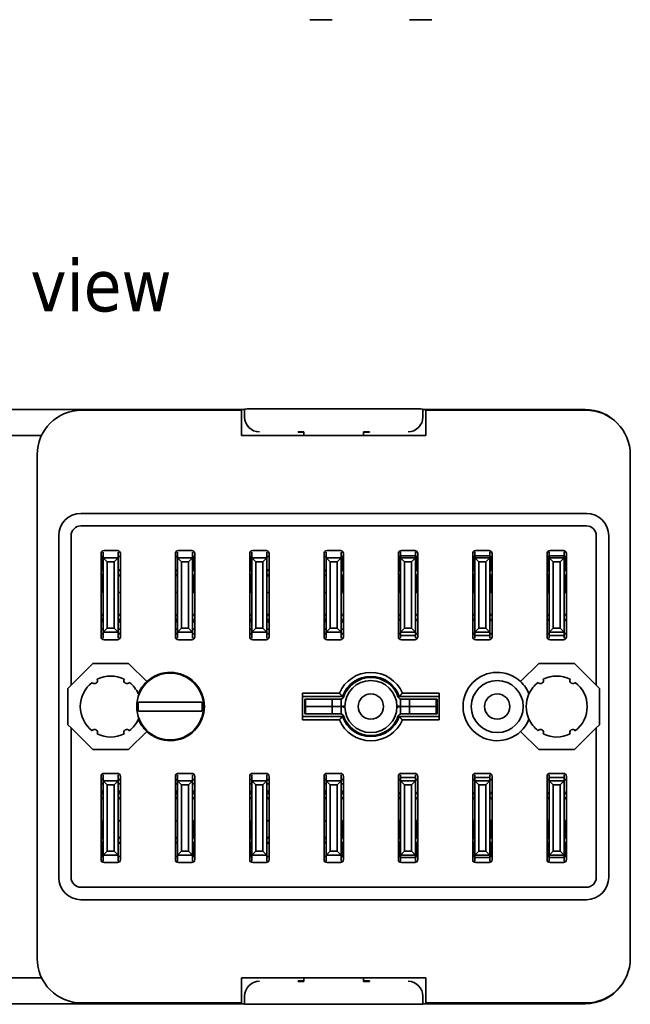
# Model space of a CAD drawing. Header units: millimetres. Extents: x 34 to 182, y 66 to 279.
# Tile 2 of 5: x 81 to 122, y 66 to 132. Entities that reach past the tile are written whole.
import ezdxf

# ---------------------------------------------------------------- set-up
doc = ezdxf.new("R2010")
doc.units = ezdxf.units.MM
doc.layers.add('Symbol (ISO)', color=7, linetype='Continuous', lineweight=25)
doc.layers.add('Visible (ISO)', color=7, linetype='Continuous', lineweight=35)
doc.styles.add('Label Text (ISO)', font='TAHOMA.TTF')

msp = doc.modelspace()

# ---------------------------------------------------------------- linework, layer by layer
at = {"layer": 'Visible (ISO)'}
for p, q in [((102.326, 131.934), (100.826, 131.934)), ((109.026, 131.934), (107.526, 131.934)), ((96.426, 105.702), (60.426, 105.702)), ((85.476, 105.658), (96.226, 105.658)), ((96.226, 105.658), (96.226, 103.958)), ((96.426, 105.228), (96.426, 105.728)), ((97.426, 105.738), (107.426, 105.738)), ((108.426, 105.228), (108.426, 105.728)), ((119.335, 105.702), (108.426, 105.702)), ((108.626, 105.658), (119.376, 105.658)), ((108.626, 103.958), (108.626, 105.658)), ((96.426, 105.228), (96.426, 105.202)), ((108.426, 105.202), (108.426, 105.228)), ((100.026, 104.165), (100.026, 104.203)), ((100.026, 104.203), (100.426, 104.203)), ((100.426, 104.165), (100.026, 104.165)), ((100.426, 104.203), (100.426, 103.958)), ((104.426, 103.958), (104.426, 104.203)), ((104.426, 104.203), (104.826, 104.203)), ((104.826, 104.165), (104.426, 104.165)), ((104.826, 104.203), (104.826, 104.165)), ((74.079, 103.958), (82.772, 103.958)), ((108.626, 103.958), (96.226, 103.958)), ((82.476, 68.758), (82.476, 102.658)), ((122.376, 102.658), (122.376, 68.758)), ((85.426, 98.708), (119.426, 98.708)), ((85.426, 97.871), (119.426, 97.871)), ((83.926, 74.208), (83.926, 97.208)), ((84.763, 87.146), (84.763, 97.208)), ((120.089, 97.208), (120.089, 87.146)), ((120.926, 97.208), (120.926, 74.208)), ((86.926, 95.908), (86.926, 96.107)), ((86.976, 96.208), (87.876, 96.208)), ((87.926, 96.107), (87.926, 95.908)), ((91.926, 95.908), (91.926, 96.107)), ((91.976, 96.208), (92.876, 96.208)), ((92.926, 96.107), (92.926, 95.908)), ((96.926, 95.908), (96.926, 96.107)), ((96.976, 96.208), (97.876, 96.208)), ((97.926, 96.107), (97.926, 95.908)), ((101.926, 95.908), (101.926, 96.107)), ((101.976, 96.208), (102.876, 96.208)), ((102.926, 96.107), (102.926, 95.908)), ((106.926, 96.11), (106.926, 95.861)), ((106.976, 96.208), (107.876, 96.208)), ((107.926, 95.861), (107.926, 96.11)), ((111.926, 96.11), (111.926, 95.861)), ((111.976, 96.208), (112.876, 96.208)), ((112.926, 95.861), (112.926, 96.11)), ((116.926, 96.11), (116.926, 95.861)), ((116.976, 96.208), (117.876, 96.208)), ((117.926, 95.861), (117.926, 96.11)), ((86.776, 90.408), (86.776, 96.008)), ((86.776, 95.808), (86.926, 95.808)), ((86.826, 94.924), (86.826, 95.808)), ((86.926, 95.908), (86.926, 95.708)), ((87.926, 95.708), (86.926, 95.708)), ((86.926, 95.708), (87.194, 95.44)), ((86.926, 95.708), (86.926, 90.708)), ((87.194, 95.44), (87.658, 95.44)), ((87.194, 90.976), (87.194, 95.44)), ((87.658, 95.44), (87.926, 95.708)), ((87.658, 95.44), (87.658, 90.976)), ((87.926, 95.708), (87.926, 95.908)), ((87.926, 95.808), (88.076, 95.808)), ((87.926, 90.708), (87.926, 95.708)), ((88.076, 96.008), (88.076, 90.408)), ((91.776, 90.408), (91.776, 96.008)), ((91.776, 95.808), (91.926, 95.808)), ((91.926, 95.908), (91.926, 95.708)), ((92.926, 95.708), (91.926, 95.708)), ((91.926, 95.708), (92.194, 95.44)), ((91.926, 95.708), (91.926, 90.708)), ((92.194, 95.44), (92.658, 95.44)), ((92.194, 90.976), (92.194, 95.44)), ((92.658, 95.44), (92.926, 95.708)), ((92.658, 95.44), (92.658, 90.976)), ((92.926, 95.708), (92.926, 95.908)), ((92.926, 95.808), (93.076, 95.808)), ((92.926, 90.708), (92.926, 95.708)), ((93.026, 95.808), (93.026, 94.924)), ((93.076, 96.008), (93.076, 90.408)), ((96.776, 90.408), (96.776, 96.008)), ((96.776, 95.808), (96.926, 95.808)), ((96.826, 94.924), (96.826, 95.808)), ((96.926, 95.908), (96.926, 95.708)), ((97.926, 95.708), (96.926, 95.708)), ((96.926, 95.708), (97.194, 95.44)), ((96.926, 95.708), (96.926, 90.708)), ((97.194, 95.44), (97.658, 95.44)), ((97.194, 90.976), (97.194, 95.44)), ((97.658, 95.44), (97.926, 95.708)), ((97.658, 95.44), (97.658, 90.976)), ((97.926, 95.708), (97.926, 95.908)), ((97.926, 95.808), (98.076, 95.808)), ((97.926, 90.708), (97.926, 95.708)), ((98.076, 96.008), (98.076, 90.408)), ((101.776, 90.408), (101.776, 96.008)), ((101.776, 95.808), (101.926, 95.808)), ((101.926, 95.908), (101.926, 95.708)), ((102.926, 95.708), (101.926, 95.708)), ((101.926, 95.708), (102.194, 95.44)), ((101.926, 95.708), (101.926, 90.708)), ((102.194, 95.44), (102.658, 95.44)), ((102.194, 90.976), (102.194, 95.44)), ((102.658, 95.44), (102.926, 95.708)), ((102.658, 95.44), (102.658, 90.976)), ((102.926, 95.708), (102.926, 95.908)), ((102.926, 95.808), (103.076, 95.808)), ((102.926, 90.708), (102.926, 95.708)), ((103.026, 95.808), (103.026, 94.924)), ((103.076, 96.008), (103.076, 90.408)), ((106.776, 90.408), (106.776, 96.008)), ((106.776, 95.808), (106.926, 95.808)), ((106.876, 94.869), (106.876, 95.808)), ((106.876, 95.708), (106.926, 95.708)), ((106.926, 95.708), (106.926, 95.861)), ((106.926, 95.861), (107.926, 95.861)), ((106.926, 95.708), (106.926, 90.708)), ((107.194, 95.44), (106.926, 95.708)), ((106.926, 95.708), (107.926, 95.708)), ((107.194, 90.976), (107.194, 95.44)), ((107.194, 95.44), (107.658, 95.44)), ((107.926, 95.708), (107.658, 95.44)), ((107.658, 95.44), (107.658, 90.976)), ((107.926, 95.861), (107.926, 95.708)), ((107.926, 95.808), (108.076, 95.808)), ((107.926, 90.708), (107.926, 95.708)), ((107.926, 95.708), (107.976, 95.708)), ((107.976, 94.869), (107.976, 95.808)), ((108.076, 96.008), (108.076, 90.408)), ((111.776, 90.408), (111.776, 96.008)), ((111.776, 95.808), (111.926, 95.808)), ((111.876, 94.869), (111.876, 95.808)), ((111.876, 95.708), (111.926, 95.708)), ((111.926, 95.708), (111.926, 95.861)), ((111.926, 95.861), (112.926, 95.861)), ((111.926, 95.708), (111.926, 90.708)), ((112.194, 95.44), (111.926, 95.708)), ((111.926, 95.708), (112.926, 95.708)), ((112.194, 90.976), (112.194, 95.44)), ((112.194, 95.44), (112.658, 95.44)), ((112.926, 95.708), (112.658, 95.44)), ((112.658, 95.44), (112.658, 90.976)), ((112.926, 95.861), (112.926, 95.708)), ((112.926, 95.808), (113.076, 95.808)), ((112.926, 90.708), (112.926, 95.708)), ((112.926, 95.708), (112.976, 95.708)), ((112.976, 94.869), (112.976, 95.808)), ((113.076, 96.008), (113.076, 90.408)), ((116.776, 90.408), (116.776, 96.008)), ((116.776, 95.808), (116.926, 95.808)), ((116.876, 94.869), (116.876, 95.808)), ((116.926, 95.708), (116.926, 95.861)), ((116.926, 95.861), (117.926, 95.861)), ((117.194, 95.44), (116.926, 95.708)), ((116.926, 95.708), (116.926, 90.708)), ((116.926, 95.708), (117.926, 95.708)), ((117.194, 90.976), (117.194, 95.44)), ((117.194, 95.44), (117.658, 95.44)), ((117.926, 95.708), (117.658, 95.44)), ((117.658, 95.44), (117.658, 90.976)), ((117.926, 95.861), (117.926, 95.708)), ((117.926, 95.808), (118.076, 95.808)), ((117.926, 90.708), (117.926, 95.708)), ((117.976, 94.869), (117.976, 95.808)), ((118.076, 96.008), (118.076, 90.408)), ((86.826, 93.383), (86.826, 94.492)), ((93.026, 94.492), (93.026, 93.383)), ((96.826, 93.383), (96.826, 94.492)), ((103.026, 94.492), (103.026, 93.383)), ((106.876, 93.403), (106.876, 94.547)), ((107.976, 93.403), (107.976, 94.547)), ((111.876, 93.403), (111.876, 94.547)), ((112.976, 93.403), (112.976, 94.547)), ((116.876, 93.403), (116.876, 94.547)), ((117.976, 93.403), (117.976, 94.547)), ((86.926, 93.458), (86.826, 93.458)), ((93.026, 93.458), (92.926, 93.458)), ((96.926, 93.458), (96.826, 93.458)), ((103.026, 93.458), (102.926, 93.458)), ((86.926, 91.408), (86.776, 91.408)), ((86.926, 90.908), (86.776, 90.908)), ((86.926, 90.908), (86.776, 90.908)), ((87.194, 90.976), (86.926, 90.708)), ((87.658, 90.976), (87.194, 90.976)), ((87.926, 90.708), (87.658, 90.976)), ((88.076, 91.408), (87.926, 91.408)), ((88.076, 90.908), (87.926, 90.908)), ((88.076, 90.908), (87.926, 90.908)), ((91.926, 91.408), (91.776, 91.408)), ((91.926, 90.908), (91.776, 90.908)), ((91.926, 90.908), (91.776, 90.908)), ((92.194, 90.976), (91.926, 90.708)), ((92.658, 90.976), (92.194, 90.976)), ((92.926, 90.708), (92.658, 90.976)), ((93.076, 91.408), (92.926, 91.408)), ((93.076, 90.908), (92.926, 90.908)), ((93.076, 90.908), (92.926, 90.908)), ((96.926, 91.408), (96.776, 91.408)), ((96.926, 90.908), (96.776, 90.908)), ((96.926, 90.908), (96.776, 90.908)), ((97.194, 90.976), (96.926, 90.708)), ((97.658, 90.976), (97.194, 90.976)), ((97.926, 90.708), (97.658, 90.976)), ((98.076, 91.408), (97.926, 91.408)), ((98.076, 90.908), (97.926, 90.908)), ((98.076, 90.908), (97.926, 90.908)), ((101.926, 91.408), (101.776, 91.408)), ((101.926, 90.908), (101.776, 90.908)), ((101.926, 90.908), (101.776, 90.908)), ((102.194, 90.976), (101.926, 90.708)), ((102.658, 90.976), (102.194, 90.976)), ((102.926, 90.708), (102.658, 90.976)), ((103.076, 91.408), (102.926, 91.408)), ((103.076, 90.908), (102.926, 90.908)), ((106.926, 90.708), (107.194, 90.976)), ((107.194, 90.976), (107.658, 90.976)), ((107.658, 90.976), (107.926, 90.708)), ((111.926, 90.708), (112.194, 90.976)), ((112.194, 90.976), (112.658, 90.976)), ((112.658, 90.976), (112.926, 90.708)), ((116.926, 90.708), (117.194, 90.976)), ((117.194, 90.976), (117.658, 90.976)), ((117.658, 90.976), (117.926, 90.708)), ((86.776, 90.608), (86.926, 90.608)), ((86.826, 90.608), (86.826, 90.633)), ((86.926, 90.708), (87.926, 90.708)), ((86.926, 90.708), (86.926, 90.508)), ((86.926, 90.309), (86.926, 90.508)), ((87.876, 90.208), (86.976, 90.208)), ((87.926, 90.508), (87.926, 90.708)), ((87.926, 90.608), (88.076, 90.608)), ((87.926, 90.508), (87.926, 90.309)), ((91.776, 90.608), (91.926, 90.608)), ((91.926, 90.708), (92.926, 90.708)), ((91.926, 90.708), (91.926, 90.508)), ((91.926, 90.309), (91.926, 90.508)), ((92.876, 90.208), (91.976, 90.208)), ((92.926, 90.508), (92.926, 90.708)), ((92.926, 90.608), (93.076, 90.608)), ((92.926, 90.508), (92.926, 90.309)), ((93.026, 90.633), (93.026, 90.608)), ((96.776, 90.608), (96.926, 90.608)), ((96.826, 90.608), (96.826, 90.633)), ((96.926, 90.708), (97.926, 90.708)), ((96.926, 90.708), (96.926, 90.508)), ((96.926, 90.309), (96.926, 90.508)), ((97.876, 90.208), (96.976, 90.208)), ((97.926, 90.508), (97.926, 90.708)), ((97.926, 90.608), (98.076, 90.608)), ((97.926, 90.508), (97.926, 90.309)), ((101.776, 90.608), (101.926, 90.608)), ((101.926, 90.708), (102.926, 90.708)), ((101.926, 90.708), (101.926, 90.508)), ((101.926, 90.309), (101.926, 90.508)), ((102.876, 90.208), (101.976, 90.208)), ((102.926, 90.508), (102.926, 90.708)), ((102.926, 90.608), (103.076, 90.608)), ((102.926, 90.508), (102.926, 90.309)), ((103.026, 90.633), (103.026, 90.608)), ((106.776, 90.608), (106.926, 90.608)), ((106.926, 90.49), (106.926, 90.708)), ((106.926, 90.708), (107.926, 90.708)), ((106.926, 90.49), (106.926, 90.311)), ((106.926, 90.49), (107.926, 90.49)), ((107.876, 90.208), (106.976, 90.208)), ((107.926, 90.708), (107.926, 90.49)), ((107.926, 90.608), (108.076, 90.608)), ((107.926, 90.311), (107.926, 90.49)), ((111.776, 90.608), (111.926, 90.608)), ((111.926, 90.49), (111.926, 90.708)), ((111.926, 90.708), (112.926, 90.708)), ((111.926, 90.49), (111.926, 90.311)), ((111.926, 90.49), (112.926, 90.49)), ((112.876, 90.208), (111.976, 90.208)), ((112.926, 90.708), (112.926, 90.49)), ((112.926, 90.608), (113.076, 90.608)), ((112.926, 90.311), (112.926, 90.49)), ((116.776, 90.608), (116.926, 90.608)), ((116.926, 90.708), (117.926, 90.708)), ((116.926, 90.49), (116.926, 90.708)), ((116.926, 90.49), (116.926, 90.311)), ((116.926, 90.49), (117.926, 90.49)), ((117.876, 90.208), (116.976, 90.208)), ((117.926, 90.708), (117.926, 90.49)), ((117.926, 90.608), (118.076, 90.608)), ((117.926, 90.311), (117.926, 90.49)), ((84.763, 87.146), (86.225, 88.608)), ((86.225, 88.608), (88.627, 88.608)), ((88.627, 88.608), (89.851, 87.384)), ((115.001, 87.384), (116.225, 88.608)), ((116.225, 88.608), (118.627, 88.608)), ((118.627, 88.608), (120.089, 87.146)), ((84.545, 86.928), (84.763, 87.146)), ((84.545, 84.488), (84.545, 86.928)), ((120.089, 87.146), (120.307, 86.928)), ((120.307, 86.928), (120.307, 84.488)), ((100.326, 84.808), (100.326, 86.608)), ((100.326, 86.608), (102.809, 86.608)), ((100.326, 86.383), (103.017, 86.383)), ((100.476, 85.708), (100.476, 86.208)), ((100.526, 86.208), (100.476, 86.208)), ((100.526, 86.208), (100.641, 86.208)), ((100.526, 85.708), (100.526, 86.208)), ((100.641, 86.208), (100.826, 86.208)), ((102.326, 86.208), (100.826, 86.208)), ((102.326, 86.208), (102.926, 86.208)), ((102.326, 85.708), (102.326, 86.208)), ((102.926, 85.708), (102.926, 86.208)), ((106.835, 86.383), (109.526, 86.383)), ((106.926, 86.208), (107.526, 86.208)), ((106.926, 85.708), (106.926, 86.208)), ((107.042, 86.608), (109.526, 86.608)), ((109.026, 86.208), (107.526, 86.208)), ((107.526, 85.708), (107.526, 86.208)), ((109.026, 86.208), (109.21, 86.208)), ((109.21, 86.208), (109.326, 86.208)), ((109.376, 86.208), (109.326, 86.208)), ((109.326, 85.708), (109.326, 86.208)), ((109.376, 85.708), (109.376, 86.208)), ((109.526, 86.608), (109.526, 84.808)), ((89.293, 86.008), (89.347, 86.008)), ((89.448, 86.008), (93.404, 86.008)), ((93.505, 86.008), (93.559, 86.008)), ((100.526, 85.708), (100.476, 85.708)), ((100.476, 85.708), (100.526, 85.708)), ((100.476, 85.708), (100.476, 85.208)), ((100.526, 85.708), (100.641, 85.708)), ((100.641, 85.708), (100.526, 85.708)), ((100.526, 85.708), (100.526, 85.208)), ((100.641, 85.708), (100.826, 85.708)), ((100.826, 85.708), (100.641, 85.708)), ((102.326, 85.708), (100.826, 85.708)), ((100.826, 85.708), (102.326, 85.708)), ((102.326, 85.708), (102.926, 85.708)), ((102.926, 85.708), (102.326, 85.708)), ((102.326, 85.708), (102.326, 85.208)), ((102.926, 85.708), (102.926, 85.208)), ((106.926, 85.708), (107.526, 85.708)), ((107.526, 85.708), (106.926, 85.708)), ((106.926, 85.708), (106.926, 85.208)), ((109.026, 85.708), (107.526, 85.708)), ((107.526, 85.708), (109.026, 85.708)), ((107.526, 85.708), (107.526, 85.208)), ((109.026, 85.708), (109.21, 85.708)), ((109.21, 85.708), (109.026, 85.708)), ((109.21, 85.708), (109.326, 85.708)), ((109.326, 85.708), (109.21, 85.708)), ((109.376, 85.708), (109.326, 85.708)), ((109.326, 85.708), (109.376, 85.708)), ((109.326, 85.708), (109.326, 85.208)), ((109.376, 85.708), (109.376, 85.208)), ((89.347, 85.408), (89.293, 85.408)), ((93.404, 85.408), (89.448, 85.408)), ((93.559, 85.408), (93.505, 85.408)), ((100.326, 85.033), (103.017, 85.033)), ((100.476, 85.208), (100.526, 85.208)), ((100.641, 85.208), (100.526, 85.208)), ((100.826, 85.208), (100.641, 85.208)), ((100.826, 85.208), (102.326, 85.208)), ((102.926, 85.208), (102.326, 85.208)), ((106.835, 85.033), (109.526, 85.033)), ((107.526, 85.208), (106.926, 85.208)), ((107.526, 85.208), (109.026, 85.208)), ((109.21, 85.208), (109.026, 85.208)), ((109.326, 85.208), (109.21, 85.208)), ((109.326, 85.208), (109.376, 85.208)), ((84.763, 84.27), (84.545, 84.488)), ((86.225, 82.808), (84.763, 84.27)), ((84.763, 74.208), (84.763, 84.27)), ((102.809, 84.808), (100.326, 84.808)), ((109.526, 84.808), (107.042, 84.808)), ((120.089, 84.27), (118.627, 82.808)), ((120.307, 84.488), (120.089, 84.27)), ((120.089, 84.27), (120.089, 74.208)), ((89.851, 84.032), (88.627, 82.808)), ((116.225, 82.808), (115.001, 84.032)), ((88.627, 82.808), (86.225, 82.808)), ((118.627, 82.808), (116.225, 82.808)), ((86.776, 75.408), (86.776, 81.008)), ((86.926, 80.908), (86.926, 81.107)), ((86.926, 80.908), (86.926, 80.708)), ((86.976, 81.208), (87.876, 81.208)), ((87.926, 81.107), (87.926, 80.908)), ((87.926, 80.708), (87.926, 80.908)), ((88.076, 81.008), (88.076, 75.408)), ((91.776, 75.408), (91.776, 81.008)), ((91.926, 80.908), (91.926, 81.107)), ((91.926, 80.908), (91.926, 80.708)), ((91.976, 81.208), (92.876, 81.208)), ((92.926, 81.107), (92.926, 80.908)), ((92.926, 80.708), (92.926, 80.908)), ((93.076, 81.008), (93.076, 75.408)), ((96.776, 75.408), (96.776, 81.008)), ((96.926, 80.908), (96.926, 81.107)), ((96.926, 80.908), (96.926, 80.708)), ((96.976, 81.208), (97.876, 81.208)), ((97.926, 81.107), (97.926, 80.908)), ((97.926, 80.708), (97.926, 80.908)), ((98.076, 81.008), (98.076, 75.408)), ((101.776, 75.408), (101.776, 81.008)), ((101.926, 80.908), (101.926, 81.107)), ((101.926, 80.908), (101.926, 80.708)), ((101.976, 81.208), (102.876, 81.208)), ((102.926, 81.107), (102.926, 80.908)), ((102.926, 80.708), (102.926, 80.908)), ((103.076, 81.008), (103.076, 75.408)), ((106.776, 75.408), (106.776, 81.008)), ((106.926, 81.105), (106.926, 80.926)), ((106.926, 80.708), (106.926, 80.926)), ((107.926, 80.926), (106.926, 80.926)), ((106.976, 81.208), (107.876, 81.208)), ((107.926, 80.926), (107.926, 81.105)), ((107.926, 80.926), (107.926, 80.708)), ((108.076, 81.008), (108.076, 75.408)), ((111.776, 75.408), (111.776, 81.008)), ((111.926, 81.105), (111.926, 80.926)), ((111.926, 80.708), (111.926, 80.926)), ((112.926, 80.926), (111.926, 80.926)), ((111.976, 81.208), (112.876, 81.208)), ((112.926, 80.926), (112.926, 81.105)), ((112.926, 80.926), (112.926, 80.708)), ((113.076, 81.008), (113.076, 75.408)), ((116.776, 75.408), (116.776, 81.008)), ((116.926, 81.105), (116.926, 80.926)), ((116.926, 80.708), (116.926, 80.926)), ((117.926, 80.926), (116.926, 80.926)), ((116.976, 81.208), (117.876, 81.208)), ((117.926, 80.926), (117.926, 81.105)), ((117.926, 80.926), (117.926, 80.708)), ((118.076, 81.008), (118.076, 75.408)), ((86.776, 80.808), (86.926, 80.808)), ((86.926, 80.508), (86.776, 80.508)), ((86.776, 80.508), (86.926, 80.508)), ((86.826, 80.783), (86.826, 80.808)), ((86.926, 80.708), (87.194, 80.44)), ((87.926, 80.708), (86.926, 80.708)), ((86.926, 80.708), (86.926, 75.708)), ((87.194, 80.44), (87.658, 80.44)), ((87.194, 75.976), (87.194, 80.44)), ((87.658, 80.44), (87.926, 80.708)), ((87.658, 80.44), (87.658, 75.976)), ((87.926, 80.808), (88.076, 80.808)), ((87.926, 75.708), (87.926, 80.708)), ((88.076, 80.508), (87.926, 80.508)), ((87.926, 80.508), (88.076, 80.508)), ((91.776, 80.808), (91.926, 80.808)), ((91.926, 80.508), (91.776, 80.508)), ((91.776, 80.508), (91.926, 80.508)), ((91.926, 80.708), (92.194, 80.44)), ((92.926, 80.708), (91.926, 80.708)), ((91.926, 80.708), (91.926, 75.708)), ((92.194, 80.44), (92.658, 80.44)), ((92.194, 75.976), (92.194, 80.44)), ((92.658, 80.44), (92.926, 80.708)), ((92.658, 80.44), (92.658, 75.976)), ((92.926, 80.808), (93.076, 80.808)), ((92.926, 75.708), (92.926, 80.708)), ((93.076, 80.508), (92.926, 80.508)), ((92.926, 80.508), (93.076, 80.508)), ((93.026, 80.808), (93.026, 80.783)), ((96.776, 80.808), (96.926, 80.808)), ((96.926, 80.508), (96.776, 80.508)), ((96.776, 80.508), (96.926, 80.508)), ((96.826, 80.783), (96.826, 80.808)), ((96.926, 80.708), (97.194, 80.44)), ((97.926, 80.708), (96.926, 80.708)), ((96.926, 80.708), (96.926, 75.708)), ((97.194, 80.44), (97.658, 80.44)), ((97.194, 75.976), (97.194, 80.44)), ((97.658, 80.44), (97.926, 80.708)), ((97.658, 80.44), (97.658, 75.976)), ((97.926, 80.808), (98.076, 80.808)), ((97.926, 75.708), (97.926, 80.708)), ((98.076, 80.508), (97.926, 80.508)), ((97.926, 80.508), (98.076, 80.508)), ((101.776, 80.808), (101.926, 80.808)), ((101.926, 80.508), (101.776, 80.508)), ((101.776, 80.508), (101.926, 80.508)), ((101.926, 80.708), (102.194, 80.44)), ((102.926, 80.708), (101.926, 80.708)), ((101.926, 80.708), (101.926, 75.708)), ((102.194, 80.44), (102.658, 80.44)), ((102.194, 75.976), (102.194, 80.44)), ((102.658, 80.44), (102.926, 80.708)), ((102.658, 80.44), (102.658, 75.976)), ((102.926, 80.808), (103.076, 80.808)), ((102.926, 75.708), (102.926, 80.708)), ((102.926, 80.508), (103.076, 80.508)), ((103.026, 80.808), (103.026, 80.783)), ((106.776, 80.808), (106.926, 80.808)), ((106.926, 80.708), (106.926, 75.708)), ((107.194, 80.44), (106.926, 80.708)), ((107.926, 80.708), (106.926, 80.708)), ((107.194, 75.976), (107.194, 80.44)), ((107.658, 80.44), (107.194, 80.44)), ((107.926, 80.708), (107.658, 80.44)), ((107.658, 80.44), (107.658, 75.976)), ((107.926, 80.808), (108.076, 80.808)), ((107.926, 75.708), (107.926, 80.708)), ((111.776, 80.808), (111.926, 80.808)), ((111.926, 80.708), (111.926, 75.708)), ((112.194, 80.44), (111.926, 80.708)), ((112.926, 80.708), (111.926, 80.708)), ((112.194, 75.976), (112.194, 80.44)), ((112.658, 80.44), (112.194, 80.44)), ((112.926, 80.708), (112.658, 80.44)), ((112.658, 80.44), (112.658, 75.976)), ((112.926, 80.808), (113.076, 80.808)), ((112.926, 75.708), (112.926, 80.708)), ((116.776, 80.808), (116.926, 80.808)), ((117.194, 80.44), (116.926, 80.708)), ((116.926, 80.708), (116.926, 75.708)), ((117.926, 80.708), (116.926, 80.708)), ((117.194, 75.976), (117.194, 80.44)), ((117.658, 80.44), (117.194, 80.44)), ((117.926, 80.708), (117.658, 80.44)), ((117.658, 80.44), (117.658, 75.976)), ((117.926, 80.808), (118.076, 80.808)), ((117.926, 75.708), (117.926, 80.708)), ((86.776, 80.008), (86.926, 80.008)), ((87.926, 80.008), (88.076, 80.008)), ((91.776, 80.008), (91.926, 80.008)), ((92.926, 80.008), (93.076, 80.008)), ((96.776, 80.008), (96.926, 80.008)), ((97.926, 80.008), (98.076, 80.008)), ((101.776, 80.008), (101.926, 80.008)), ((102.926, 80.008), (103.076, 80.008)), ((86.826, 78.033), (86.826, 76.924)), ((86.826, 77.958), (86.926, 77.958)), ((92.926, 77.958), (93.026, 77.958)), ((93.026, 76.924), (93.026, 78.033)), ((96.826, 78.033), (96.826, 76.924)), ((96.826, 77.958), (96.926, 77.958)), ((102.926, 77.958), (103.026, 77.958)), ((103.026, 76.924), (103.026, 78.033)), ((106.876, 78.012), (106.876, 76.869)), ((107.976, 76.869), (107.976, 78.012)), ((111.876, 78.012), (111.876, 76.869)), ((112.976, 76.869), (112.976, 78.012)), ((116.876, 78.012), (116.876, 76.869)), ((117.976, 76.869), (117.976, 78.012)), ((86.826, 76.492), (86.826, 75.608)), ((93.026, 75.608), (93.026, 76.492)), ((96.826, 76.492), (96.826, 75.608)), ((103.026, 75.608), (103.026, 76.492)), ((106.876, 76.547), (106.876, 75.608)), ((107.976, 75.608), (107.976, 76.547)), ((111.876, 76.547), (111.876, 75.608)), ((112.976, 75.608), (112.976, 76.547)), ((116.876, 76.547), (116.876, 75.608)), ((117.976, 75.608), (117.976, 76.547)), ((86.776, 75.608), (86.926, 75.608)), ((87.194, 75.976), (86.926, 75.708)), ((86.926, 75.708), (87.926, 75.708)), ((86.926, 75.708), (86.926, 75.508)), ((87.658, 75.976), (87.194, 75.976)), ((87.926, 75.708), (87.658, 75.976)), ((87.926, 75.508), (87.926, 75.708)), ((87.926, 75.608), (88.076, 75.608)), ((91.776, 75.608), (91.926, 75.608)), ((92.194, 75.976), (91.926, 75.708)), ((91.926, 75.708), (92.926, 75.708)), ((91.926, 75.708), (91.926, 75.508)), ((92.658, 75.976), (92.194, 75.976)), ((92.926, 75.708), (92.658, 75.976)), ((92.926, 75.508), (92.926, 75.708)), ((92.926, 75.608), (93.076, 75.608)), ((96.776, 75.608), (96.926, 75.608)), ((97.194, 75.976), (96.926, 75.708)), ((96.926, 75.708), (97.926, 75.708)), ((96.926, 75.708), (96.926, 75.508)), ((97.658, 75.976), (97.194, 75.976)), ((97.926, 75.708), (97.658, 75.976)), ((97.926, 75.508), (97.926, 75.708)), ((97.926, 75.608), (98.076, 75.608)), ((101.776, 75.608), (101.926, 75.608)), ((102.194, 75.976), (101.926, 75.708)), ((101.926, 75.708), (102.926, 75.708)), ((101.926, 75.708), (101.926, 75.508)), ((102.658, 75.976), (102.194, 75.976)), ((102.926, 75.708), (102.658, 75.976)), ((102.926, 75.508), (102.926, 75.708)), ((102.926, 75.608), (103.076, 75.608)), ((106.776, 75.608), (106.926, 75.608)), ((106.876, 75.708), (106.926, 75.708)), ((106.926, 75.708), (107.194, 75.976)), ((106.926, 75.555), (106.926, 75.708)), ((107.926, 75.708), (106.926, 75.708)), ((106.926, 75.555), (106.926, 75.306)), ((107.926, 75.555), (106.926, 75.555)), ((107.658, 75.976), (107.194, 75.976)), ((107.658, 75.976), (107.926, 75.708)), ((107.926, 75.708), (107.926, 75.555)), ((107.926, 75.708), (107.976, 75.708)), ((107.926, 75.608), (108.076, 75.608)), ((107.926, 75.306), (107.926, 75.555)), ((111.776, 75.608), (111.926, 75.608)), ((111.876, 75.708), (111.926, 75.708)), ((111.926, 75.708), (112.194, 75.976)), ((111.926, 75.555), (111.926, 75.708)), ((112.926, 75.708), (111.926, 75.708)), ((111.926, 75.555), (111.926, 75.306)), ((112.926, 75.555), (111.926, 75.555)), ((112.658, 75.976), (112.194, 75.976)), ((112.658, 75.976), (112.926, 75.708)), ((112.926, 75.708), (112.926, 75.555)), ((112.926, 75.708), (112.976, 75.708)), ((112.926, 75.608), (113.076, 75.608)), ((112.926, 75.306), (112.926, 75.555)), ((116.776, 75.608), (116.926, 75.608)), ((116.926, 75.708), (117.194, 75.976)), ((116.926, 75.555), (116.926, 75.708)), ((117.926, 75.708), (116.926, 75.708)), ((116.926, 75.555), (116.926, 75.306)), ((117.926, 75.555), (116.926, 75.555)), ((117.658, 75.976), (117.194, 75.976)), ((117.658, 75.976), (117.926, 75.708)), ((117.926, 75.708), (117.926, 75.555)), ((117.926, 75.608), (118.076, 75.608)), ((117.926, 75.306), (117.926, 75.555)), ((86.926, 75.309), (86.926, 75.508)), ((87.876, 75.208), (86.976, 75.208)), ((87.926, 75.508), (87.926, 75.309)), ((91.926, 75.309), (91.926, 75.508)), ((92.876, 75.208), (91.976, 75.208)), ((92.926, 75.508), (92.926, 75.309)), ((96.926, 75.309), (96.926, 75.508)), ((97.876, 75.208), (96.976, 75.208)), ((97.926, 75.508), (97.926, 75.309)), ((101.926, 75.309), (101.926, 75.508)), ((102.876, 75.208), (101.976, 75.208)), ((102.926, 75.508), (102.926, 75.309)), ((107.876, 75.208), (106.976, 75.208)), ((112.876, 75.208), (111.976, 75.208)), ((117.876, 75.208), (116.976, 75.208)), ((119.426, 73.545), (85.426, 73.545)), ((119.426, 72.708), (85.426, 72.708)), ((82.772, 67.458), (74.079, 67.458)), ((96.226, 67.458), (96.226, 65.758)), ((96.226, 67.458), (108.626, 67.458)), ((100.026, 67.204), (100.026, 67.242)), ((100.026, 67.242), (100.426, 67.242)), ((100.426, 67.204), (100.026, 67.204)), ((100.426, 67.458), (100.426, 67.204)), ((104.426, 67.204), (104.426, 67.458)), ((104.426, 67.242), (104.826, 67.242)), ((104.826, 67.204), (104.426, 67.204)), ((104.826, 67.242), (104.826, 67.204)), ((108.626, 65.758), (108.626, 67.458)), ((60.426, 65.705), (96.426, 65.705)), ((96.226, 65.758), (85.476, 65.758)), ((96.426, 66.205), (96.426, 66.179)), ((96.426, 65.679), (96.426, 66.179)), ((107.426, 65.668), (97.426, 65.668)), ((108.426, 66.179), (108.426, 66.205)), ((108.426, 65.679), (108.426, 66.179)), ((108.426, 65.705), (119.335, 65.705)), ((119.376, 65.758), (108.626, 65.758))]:
    msp.add_line(p, q, dxfattribs=at)
for centre, radius in [((91.426, 85.708), 2.25), ((104.926, 85.708), 1.75), ((113.426, 85.708), 1.75), ((104.926, 85.708), 0.85), ((113.426, 85.708), 0.85)]:
    msp.add_circle(centre, radius, dxfattribs=at)
for centre, radius, start, end in [((85.476, 102.658), 3, 90, 180), ((119.376, 102.658), 3, 0, 90), ((85.426, 97.208), 1.5, 90, 180), ((119.426, 97.208), 1.5, 0, 90), ((85.426, 97.208), 0.663, 90, 180), ((119.426, 97.208), 0.663, 0, 90), ((86.976, 96.008), 0.2, 90, 180), ((87.876, 96.008), 0.2, 0, 90), ((91.976, 96.008), 0.2, 90, 180), ((92.876, 96.008), 0.2, 0, 90), ((96.976, 96.008), 0.2, 90, 180), ((97.876, 96.008), 0.2, 0, 90), ((101.976, 96.008), 0.2, 90, 180), ((102.876, 96.008), 0.2, 0, 90), ((106.976, 96.008), 0.2, 90, 180), ((107.876, 96.008), 0.2, 0, 90), ((111.976, 96.008), 0.2, 90, 180), ((112.876, 96.008), 0.2, 0, 90), ((116.976, 96.008), 0.2, 90, 180), ((117.876, 96.008), 0.2, 0, 90), ((86.642, 94.708), 0.283, 298.07249, 61.92751), ((88.209, 94.708), 0.283, 118.07249, 241.92751), ((91.642, 94.708), 0.283, 298.07249, 61.92751), ((93.209, 94.708), 0.283, 118.07249, 241.92751), ((96.642, 94.708), 0.283, 298.07249, 61.92751), ((98.209, 94.708), 0.283, 118.07249, 241.92751), ((101.643, 94.708), 0.283, 2.0662, 61.92751), ((103.209, 94.708), 0.283, 118.07249, 241.92751), ((106.642, 94.708), 0.283, 298.07249, 61.92751), ((108.209, 94.708), 0.283, 118.07249, 241.92751), ((111.642, 94.708), 0.283, 298.07249, 61.92751), ((113.209, 94.708), 0.283, 118.07249, 241.92751), ((116.642, 94.708), 0.283, 298.07249, 61.92751), ((118.209, 94.708), 0.283, 118.07249, 241.92751), ((101.643, 94.708), 0.283, 298.07249, 357.9338), ((87.426, 92.008), 1.5, 113.57818, 115.67929), ((87.426, 92.008), 1.5, 64.32071, 70.52878), ((92.426, 92.008), 1.5, 109.47122, 115.67929), ((92.426, 92.008), 1.5, 64.32071, 66.42182), ((97.426, 92.008), 1.5, 113.57818, 115.67929), ((97.426, 92.008), 1.5, 64.32071, 70.52878), ((102.426, 92.008), 1.5, 109.47122, 115.67148), ((102.426, 92.008), 1.5, 64.3129, 66.42182), ((107.426, 92.008), 1.5, 111.51019, 115.67929), ((107.426, 92.008), 1.5, 64.32071, 68.48981), ((112.426, 92.008), 1.5, 111.51019, 115.67929), ((112.426, 92.008), 1.5, 64.32071, 68.48981), ((117.426, 92.008), 1.5, 111.51019, 115.67929), ((117.426, 92.008), 1.5, 64.32071, 68.48981), ((86.642, 91.708), 0.283, 298.07249, 61.92751), ((88.209, 91.708), 0.283, 118.07249, 241.92751), ((91.642, 91.708), 0.283, 298.07249, 61.92751), ((93.209, 91.708), 0.283, 118.07249, 241.92751), ((96.642, 91.708), 0.283, 298.07249, 61.92751), ((98.209, 91.708), 0.283, 118.07249, 241.92751), ((101.643, 91.708), 0.283, 2.0662, 61.92751), ((101.643, 91.708), 0.283, 298.07249, 357.9338), ((103.209, 91.708), 0.283, 118.07249, 241.92751), ((106.642, 91.708), 0.283, 298.07249, 61.92751), ((108.209, 91.708), 0.283, 118.07249, 241.92751), ((111.642, 91.708), 0.283, 298.07249, 61.92751), ((113.209, 91.708), 0.283, 118.07249, 241.92751), ((116.642, 91.708), 0.283, 298.07249, 61.92751), ((118.209, 91.708), 0.283, 118.07249, 241.92751), ((87.426, 92.008), 1.5, 244.32071, 246.42182), ((86.976, 90.408), 0.2, 180, 270), ((87.876, 90.408), 0.2, 270, 0), ((87.426, 92.008), 1.5, 291.03947, 295.67929), ((92.426, 92.008), 1.5, 244.32071, 248.96053), ((91.976, 90.408), 0.2, 180, 270), ((92.876, 90.408), 0.2, 270, 0), ((92.426, 92.008), 1.5, 293.57818, 295.67929), ((97.426, 92.008), 1.5, 244.32071, 246.42182), ((96.976, 90.408), 0.2, 180, 270), ((97.876, 90.408), 0.2, 270, 0), ((97.426, 92.008), 1.5, 291.03947, 295.67929), ((102.426, 92.008), 1.5, 244.32852, 248.96053), ((101.976, 90.408), 0.2, 180, 270), ((102.876, 90.408), 0.2, 270, 0), ((102.426, 92.008), 1.5, 293.57818, 295.6871), ((107.426, 92.008), 1.5, 244.32071, 248.96053), ((106.976, 90.408), 0.2, 180, 270), ((107.876, 90.408), 0.2, 270, 0), ((107.426, 92.008), 1.5, 291.03947, 295.67929), ((112.426, 92.008), 1.5, 244.32071, 248.96053), ((111.976, 90.408), 0.2, 180, 270), ((112.876, 90.408), 0.2, 270, 0), ((112.426, 92.008), 1.5, 291.03947, 295.67929), ((117.426, 92.008), 1.5, 244.32071, 248.96053), ((116.976, 90.408), 0.2, 180, 270), ((117.876, 90.408), 0.2, 270, 0), ((117.426, 92.008), 1.5, 291.03947, 295.67929), ((86.339, 87.446), 0.2, 214.79603, 29.20397), ((87.426, 85.708), 2.05, 63.59205, 116.40795), ((88.512, 87.446), 0.2, 150.79603, 325.20397), ((91.426, 85.708), 2.3, 226.78325, 133.21675), ((104.926, 85.708), 2.3, 23.03568, 156.96432), ((104.926, 85.708), 2.025, 19.47122, 160.52878), ((104.926, 85.708), 1.95, 19.0008, 160.9992), ((113.426, 85.708), 2.3, 46.78325, 313.21675), ((116.339, 87.446), 0.2, 214.79603, 29.20397), ((117.426, 85.708), 2.05, 63.59205, 116.40795), ((118.512, 87.446), 0.2, 150.79603, 325.20397), ((87.426, 85.708), 2.05, 127.59205, 232.40795), ((87.426, 85.708), 2.05, 24.59137, 52.40795), ((91.426, 85.708), 2.3, 133.21675, 158.2282), ((113.426, 85.708), 2.3, 21.7718, 46.78325), ((117.426, 85.708), 2.05, 127.59205, 155.40863), ((117.426, 85.708), 2.05, 307.59205, 52.40795), ((87.426, 85.708), 2.05, 22.60589, 24.59137), ((102.893, 86.408), 0.2, 270, 340.9992), ((106.959, 86.408), 0.2, 199.0008, 270), ((117.426, 85.708), 2.05, 155.40863, 204.59137), ((91.426, 85.708), 2.154, 171.99317, 188.00683), ((91.426, 85.708), 2.154, 351.99317, 8.00683), ((102.893, 86.408), 0.7, 272.69022, 293.92597), ((102.893, 85.008), 0.7, 66.07403, 87.30978), ((106.959, 86.408), 0.7, 246.07403, 267.30978), ((106.959, 85.008), 0.7, 92.69022, 113.92597), ((87.426, 85.708), 2.05, 307.59205, 335.40863), ((87.426, 85.708), 2.05, 335.40863, 337.39411), ((91.426, 85.708), 2.3, 201.7718, 226.78325), ((102.893, 85.008), 0.2, 19.0008, 90), ((104.926, 85.708), 2.025, 199.47122, 340.52878), ((104.926, 85.708), 1.95, 199.0008, 340.9992), ((106.959, 85.008), 0.2, 90, 160.9992), ((113.426, 85.708), 2.3, 313.21675, 338.2282), ((117.426, 85.708), 2.05, 204.59137, 232.40795), ((86.339, 83.969), 0.2, 330.79603, 145.20397), ((88.512, 83.969), 0.2, 34.79603, 209.20397), ((104.926, 85.708), 2.3, 203.03568, 336.96432), ((116.339, 83.969), 0.2, 330.79603, 145.20397), ((118.512, 83.969), 0.2, 34.79603, 209.20397), ((87.426, 85.708), 2.05, 243.59205, 296.40795), ((117.426, 85.708), 2.05, 243.59205, 296.40795), ((86.976, 81.008), 0.2, 90, 180), ((87.876, 81.008), 0.2, 0, 90), ((91.976, 81.008), 0.2, 90, 180), ((92.876, 81.008), 0.2, 0, 90), ((96.976, 81.008), 0.2, 90, 180), ((97.876, 81.008), 0.2, 0, 90), ((101.976, 81.008), 0.2, 90, 180), ((102.876, 81.008), 0.2, 0, 90), ((106.976, 81.008), 0.2, 90, 180), ((107.876, 81.008), 0.2, 0, 90), ((111.976, 81.008), 0.2, 90, 180), ((112.876, 81.008), 0.2, 0, 90), ((116.976, 81.008), 0.2, 90, 180), ((117.876, 81.008), 0.2, 0, 90), ((87.426, 79.408), 1.5, 113.57818, 115.67929), ((87.426, 79.408), 1.5, 64.32071, 68.96053), ((92.426, 79.408), 1.5, 111.03947, 115.67929), ((92.426, 79.408), 1.5, 64.32071, 66.42182), ((97.426, 79.408), 1.5, 113.57818, 115.67929), ((97.426, 79.408), 1.5, 64.32071, 68.96053), ((102.426, 79.408), 1.5, 111.03947, 115.67929), ((102.426, 79.408), 1.5, 64.32071, 66.42182), ((107.426, 79.408), 1.5, 111.03947, 115.67929), ((107.426, 79.408), 1.5, 64.32071, 68.96053), ((112.426, 79.408), 1.5, 111.03947, 115.67929), ((112.426, 79.408), 1.5, 64.32071, 68.96053), ((117.426, 79.408), 1.5, 111.03947, 115.67929), ((117.426, 79.408), 1.5, 64.32071, 68.96053), ((86.642, 79.708), 0.283, 298.07249, 61.92751), ((88.209, 79.708), 0.283, 118.07249, 241.92751), ((91.642, 79.708), 0.283, 298.07249, 61.92751), ((93.209, 79.708), 0.283, 118.07249, 241.92751), ((96.642, 79.708), 0.283, 298.07249, 61.92751), ((98.209, 79.708), 0.283, 118.07249, 241.92751), ((101.642, 79.708), 0.283, 298.07249, 61.92751), ((103.209, 79.708), 0.283, 118.07249, 241.92751), ((106.642, 79.708), 0.283, 298.07249, 61.92751), ((108.209, 79.708), 0.283, 118.07249, 241.92751), ((111.642, 79.708), 0.283, 298.07249, 61.92751), ((113.209, 79.708), 0.283, 118.07249, 241.92751), ((116.642, 79.708), 0.283, 298.07249, 61.92751), ((118.209, 79.708), 0.283, 118.07249, 241.92751), ((87.426, 79.408), 1.5, 244.32071, 246.42182), ((87.426, 79.408), 1.5, 289.47122, 295.67929), ((92.426, 79.408), 1.5, 244.32071, 250.52878), ((92.426, 79.408), 1.5, 293.57818, 295.67929), ((97.426, 79.408), 1.5, 244.32071, 246.42182), ((97.426, 79.408), 1.5, 289.47122, 295.67929), ((102.426, 79.408), 1.5, 244.32071, 250.52878), ((102.426, 79.408), 1.5, 293.57818, 295.67929), ((107.426, 79.408), 1.5, 244.32071, 248.48981), ((107.426, 79.408), 1.5, 291.51019, 295.67929), ((112.426, 79.408), 1.5, 244.32071, 248.48981), ((112.426, 79.408), 1.5, 291.51019, 295.67929), ((117.426, 79.408), 1.5, 244.32071, 248.48981), ((117.426, 79.408), 1.5, 291.51019, 295.67929), ((86.642, 76.708), 0.283, 298.07249, 61.92751), ((88.209, 76.708), 0.283, 118.07249, 241.92751), ((91.642, 76.708), 0.283, 298.07249, 61.92751), ((93.209, 76.708), 0.283, 118.07249, 241.92751), ((96.642, 76.708), 0.283, 298.07249, 61.92751), ((98.209, 76.708), 0.283, 118.07249, 241.92751), ((101.642, 76.708), 0.283, 298.07249, 61.92751), ((103.209, 76.708), 0.283, 118.07249, 241.92751), ((106.642, 76.708), 0.283, 298.07249, 61.92751), ((108.209, 76.708), 0.283, 118.07249, 241.92751), ((111.642, 76.708), 0.283, 298.07249, 61.92751), ((113.209, 76.708), 0.283, 118.07249, 241.92751), ((116.642, 76.708), 0.283, 298.07249, 61.92751), ((118.209, 76.708), 0.283, 118.07249, 241.92751), ((86.976, 75.408), 0.2, 180, 270), ((87.876, 75.408), 0.2, 270, 0), ((91.976, 75.408), 0.2, 180, 270), ((92.876, 75.408), 0.2, 270, 0), ((96.976, 75.408), 0.2, 180, 270), ((97.876, 75.408), 0.2, 270, 0), ((101.976, 75.408), 0.2, 180, 270), ((102.876, 75.408), 0.2, 270, 0), ((106.976, 75.408), 0.2, 180, 270), ((107.876, 75.408), 0.2, 270, 0), ((111.976, 75.408), 0.2, 180, 270), ((112.876, 75.408), 0.2, 270, 0), ((116.976, 75.408), 0.2, 180, 270), ((117.876, 75.408), 0.2, 270, 0), ((85.426, 74.208), 1.5, 180, 270), ((85.426, 74.208), 0.663, 180, 270), ((119.426, 74.208), 0.663, 270, 0), ((119.426, 74.208), 1.5, 270, 0), ((85.476, 68.758), 3, 180, 270), ((119.376, 68.758), 3, 270, 0)]:
    msp.add_arc(centre, radius, start, end, dxfattribs=at)
for centre, major_axis, ratio, start_param, end_param in [((97.426, 105.728), (1, 0), 0.010525, 1.570796, 3.141593), ((107.426, 105.728), (1, 0), 0.010525, 0, 1.570796), ((119.334, 102.701), (1.903, 2.32), 0.999907, 6.146744, 6.970163), ((97.426, 105.202), (0, -1), 0.999945, 4.712389, 4.722914), ((97.426, 105.191), (-0.711, 0.711), 0.98953, 0.79066, 2.350932), ((107.426, 105.191), (0.711, 0.711), 0.98953, 3.932253, 5.492525), ((107.426, 105.202), (0, -1), 0.999945, 1.560272, 1.570796), ((97.426, 66.216), (-0.711, -0.711), 0.98953, 3.932253, 5.492525), ((107.426, 66.216), (0.711, -0.711), 0.98953, 0.79066, 2.350932), ((119.334, 68.705), (1.903, -2.32), 0.999907, 5.596208, 6.513198), ((97.426, 66.205), (0, 1), 0.999945, 1.560272, 1.570796), ((97.426, 65.679), (-1, 0), 0.010525, 0, 1.570796), ((107.426, 65.679), (-1, 0), 0.010525, 1.570796, 3.141593), ((107.426, 66.205), (0, 1), 0.999945, 4.712389, 4.722914)]:
    msp.add_ellipse(centre, major_axis=major_axis, ratio=ratio, start_param=start_param, end_param=end_param, dxfattribs=at)
for points, weights in [([(103.017, 86.383), (102.916, 86.49), (102.809, 86.608)], [1, 1.00077216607, 1]), ([(107.042, 86.608), (106.936, 86.49), (106.835, 86.383)], [1, 1.00077216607, 1]), ([(102.809, 84.808), (102.916, 84.926), (103.017, 85.033)], [1, 1.00077216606, 1]), ([(106.835, 85.033), (106.936, 84.926), (107.042, 84.808)], [1, 1.00077216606, 1])]:
    msp.add_rational_spline(points, weights, degree=2, dxfattribs=at)
for points, knots in [([(89.347, 86.008), (89.348, 86.008), (89.35, 86.008), (89.359, 86.008), (89.367, 86.008), (89.385, 86.008), (89.397, 86.008), (89.42, 86.008), (89.435, 86.008), (89.448, 86.008)], [0.00084328, 0.00084328, 0.00084328, 0.00084328, 0.00368985, 0.00368985, 0.00739922, 0.00739922, 0.01113357, 0.01113357, 0.01489089, 0.01489089, 0.01489089, 0.01489089]), ([(93.404, 86.008), (93.417, 86.008), (93.431, 86.008), (93.454, 86.008), (93.467, 86.008), (93.484, 86.008), (93.493, 86.008), (93.501, 86.008), (93.504, 86.008), (93.505, 86.008)], [0.04468739, 0.04468739, 0.04468739, 0.04468739, 0.04844471, 0.04844471, 0.05217906, 0.05217906, 0.05588843, 0.05588843, 0.05873501, 0.05873501, 0.05873501, 0.05873501]), ([(89.448, 85.408), (89.435, 85.408), (89.42, 85.408), (89.397, 85.408), (89.385, 85.408), (89.367, 85.408), (89.359, 85.408), (89.35, 85.408), (89.348, 85.408), (89.347, 85.408)], [0.04468739, 0.04468739, 0.04468739, 0.04468739, 0.04844471, 0.04844471, 0.05217906, 0.05217906, 0.05588843, 0.05588843, 0.05873501, 0.05873501, 0.05873501, 0.05873501]), ([(93.505, 85.408), (93.504, 85.408), (93.501, 85.408), (93.493, 85.408), (93.484, 85.408), (93.467, 85.408), (93.454, 85.408), (93.431, 85.408), (93.417, 85.408), (93.404, 85.408)], [0.00084328, 0.00084328, 0.00084328, 0.00084328, 0.00368985, 0.00368985, 0.00739922, 0.00739922, 0.01113357, 0.01113357, 0.01489089, 0.01489089, 0.01489089, 0.01489089])]:
    msp.add_open_spline(points, degree=3, knots=knots, dxfattribs=at)

# ---------------------------------------------------------------- texts
at = {"layer": 'Symbol (ISO)', "insert": (65.561, 112.238), "char_height": 3.5, "attachment_point": 7, "style": 'Label Text (ISO)'}
msp.add_mtext('Bottom view', dxfattribs=at)

doc.saveas('drawing.dxf')
